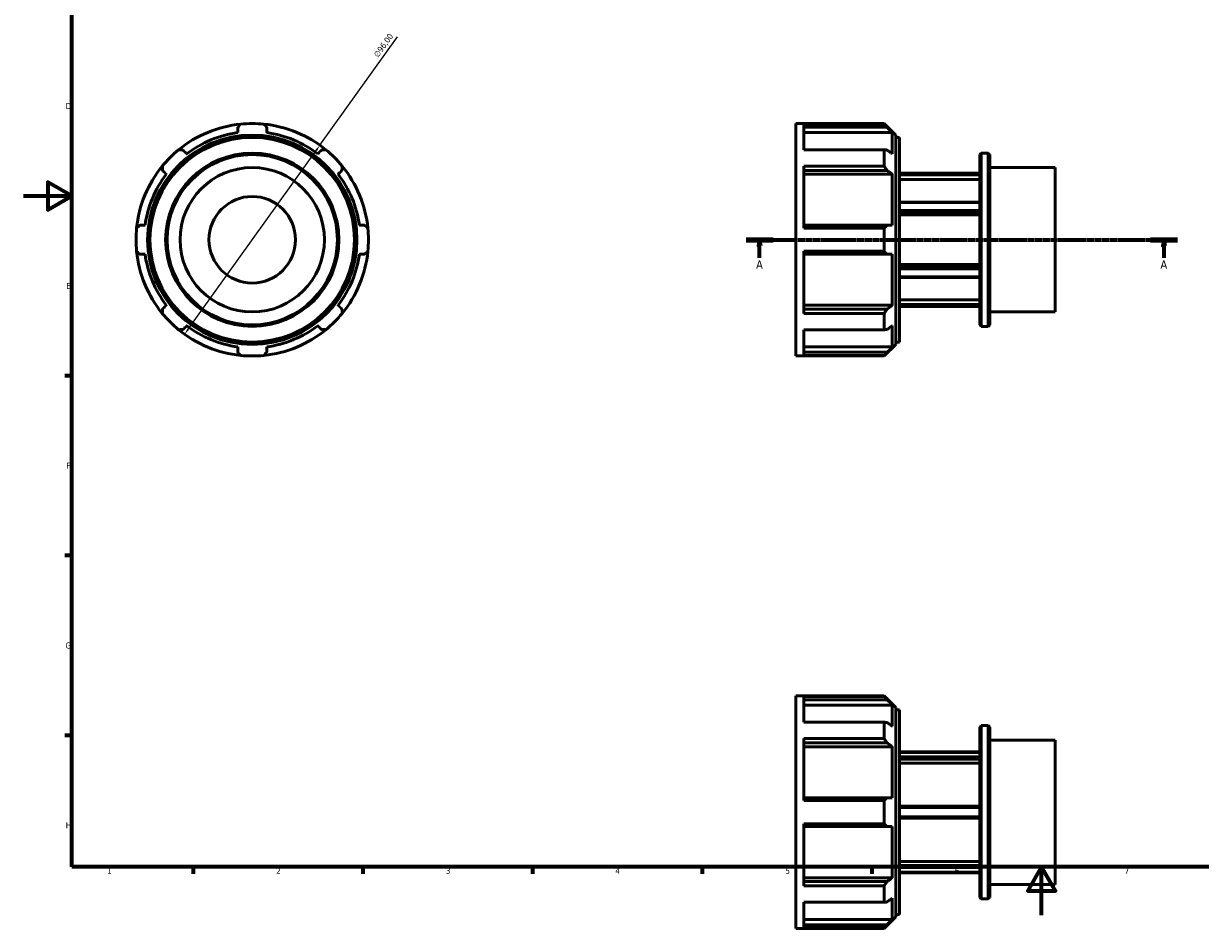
# Model space of a CAD drawing. Header units: millimetres. Extents: x -20 to 931, y -5 to 612.
# Tile 1 of 3: x 0 to 486, y -5 to 368. Entities that reach past the tile are written whole.
import ezdxf

# ---------------------------------------------------------------- set-up
doc = ezdxf.new("R2010")
doc.units = ezdxf.units.MM
doc.linetypes.add('CHAIN', pattern=[0.7087, 0.4724, -0.0591, 0.1181, -0.0591])
for name, color, linetype, lineweight in [('Border (ISO)', 7, 'Continuous', 70), ('Dimension (ISO)', 7, 'Continuous', 25), ('Section Line (ISO)', 7, 'CHAIN', 70), ('Visible (ISO)', 7, 'Continuous', 50)]:
    doc.layers.add(name, color=color, linetype=linetype, lineweight=lineweight)
doc.styles.add('Label Text (ISO)', font='tahoma.ttf')
doc.styles.add('Note Text (ISO)', font='tahoma.ttf')
doc.dimstyles.new('Default (ISO)', dxfattribs={"dimtxt": 2.5, "dimasz": 2.5, "dimexe": 3.175, "dimexo": 0, "dimgap": 0.762, "dimtad": 1, "dimrnd": 1e-08, "dimzin": 0, "dimtxsty": 'Note Text (ISO)', "dimcen": 0.09, "dimdle": 10, "dimclrd": 256, "dimclre": 256, "dimclrt": 256, "dimazin": 0, "dimtfac": 1.40208, "dimtmove": 0, "dimatfit": 3, "dimfxl": 1, "dimtolj": 1, "dimtzin": 0, "dimlwd": -1, "dimlwe": -1, "dimarcsym": 0})

# ---------------------------------------------------------------- blocks, each defined once
blk = doc.blocks.new('Borders Default Border')
at = {"layer": 'Border (ISO)'}
for p, q in [((20, 222.75), (17.1, 222.75)), ((20, 148.5), (17.1, 148.5)), ((20, 74.25), (17.1, 74.25)), ((70.08, 20), (70.08, 17.1)), ((140.17, 20), (140.17, 17.1)), ((210.25, 20), (210.25, 17.1)), ((280.33, 20), (280.33, 17.1)), ((350.42, 20), (350.42, 17.1))]:
    blk.add_line(p, q, dxfattribs=at)
at = {"layer": 'Border (ISO)', "flags": 128}
for points in [[(20, 20), (20, 574), (821, 574), (821, 20), (20, 20)], [(0, 297), (20, 297), (10, 302.77), (10, 291.23), (20, 297)], [(420.5, 0), (420.5, 20), (414.73, 10), (426.27, 10), (420.5, 20)]]:
    blk.add_lwpolyline(points, dxfattribs=at)
at = {"layer": 'Border (ISO)', "color": 232, "true_color": 0xca0064, "char_height": 2.5, "attachment_point": 7, "style": 'Note Text (ISO)'}
for s, insert in [('D', (17.43, 332.88)), ('E', (17.64, 258.63)), ('F', (17.7, 184.38)), ('G', (17.31, 110.08)), ('H', (17.44, 35.88)), ('1', (34.48, 17.1)), ('2', (104.37, 17.1)), ('3', (174.43, 17.05)), ('4', (244.42, 17.1)), ('5', (314.64, 17.05)), ('6', (384.66, 17.05)), ('7', (454.77, 17.1))]:
    blk.add_mtext(s, dxfattribs=dict(at, insert=insert))
blk = doc.blocks.new('2dTransSection0')
at = {"layer": 'Section Line (ISO)', "linetype": 'CHAIN'}
blk.add_line((298.48, 278.93), (476.58, 278.93), dxfattribs=at)
at = {"layer": 'Section Line (ISO)', "linetype": 'Continuous', "lineweight": 140}
for p, q in [((298.48, 278.93), (309.58, 278.93)), ((465.48, 278.93), (476.58, 278.93))]:
    blk.add_line(p, q, dxfattribs=at)
at = {"layer": 'Section Line (ISO)', "linetype": 'Continuous'}
for p, q in [((304.03, 278.93), (303.53, 276.43)), ((304.03, 276.43), (304.03, 278.93)), ((304.53, 276.43), (304.03, 278.93)), ((471.03, 278.93), (470.53, 276.43)), ((471.03, 276.43), (471.03, 278.93)), ((471.53, 276.43), (471.03, 278.93)), ((303.53, 276.43), (304.53, 276.43)), ((304.03, 271.46), (304.03, 276.43)), ((470.53, 276.43), (471.53, 276.43)), ((471.03, 271.46), (471.03, 276.43))]:
    blk.add_line(p, q, dxfattribs=at)
at = {"layer": 'Section Line (ISO)', "linetype": 'Continuous', "flags": 128}
for points in [[(304.53, 276.43), (304.03, 278.93), (303.53, 276.43), (304.53, 276.43)], [(471.53, 276.43), (471.03, 278.93), (470.53, 276.43), (471.53, 276.43)]]:
    blk.add_lwpolyline(points, dxfattribs=at)
at = {"layer": 'Section Line (ISO)'}
for points in [[(304.53, 276.43), (304.03, 278.93), (303.53, 276.43), (304.53, 276.43)], [(471.53, 276.43), (471.03, 278.93), (470.53, 276.43), (471.53, 276.43)]]:
    blk.add_solid(points, dxfattribs=at)
at = {"layer": 'Section Line (ISO)', "char_height": 3.5, "attachment_point": 7, "style": 'Label Text (ISO)'}
for insert in [(302.54, 266.93), (469.54, 266.93)]:
    blk.add_mtext('A', dxfattribs=dict(at, insert=insert))
blk = doc.blocks.new('*D11')
at = {"layer": 'Defpoints', "color": 0, "transparency": 16777216}
for p in [(122.41, 317.95), (66.51, 239.91)]:
    blk.add_point(p, dxfattribs=at)
at = {"layer": 'Dimension (ISO)', "transparency": 16777216}
for p, q in [((122.41, 317.95), (154.48, 362.72)), ((67.96, 241.94), (120.96, 315.92))]:
    blk.add_line(p, q, dxfattribs=at)
blk.add_arc((94.46, 278.93), 48, 50.5937, 84.2889, dxfattribs=at)
for points in [[(120.62, 316.16), (121.29, 315.67), (122.41, 317.95)], [(67.62, 242.18), (68.3, 241.7), (66.51, 239.91)]]:
    blk.add_solid(points, dxfattribs=at)
at = {"layer": 'Dimension (ISO)', "color": 232, "true_color": 0xca0064, "transparency": 16777216, "insert": (144.41, 355.48), "char_height": 2.5, "attachment_point": 1, "rotation": 54.3836, "style": 'Note Text (ISO)'}
blk.add_mtext('\\A1;∅96,00', dxfattribs=at)

msp = doc.modelspace()

# ---------------------------------------------------------------- linework, layer by layer
at = {"layer": 'Visible (ISO)'}
for p, q in [((319.0312, 230.9274), (319.0312, 326.9274)), ((319.0312, 326.9274), (355.4571, 326.9274)), ((355.4571, 326.6891), (322.2412, 326.6891)), ((322.2412, 316.0776), (322.2412, 326.6891)), ((355.4571, 326.6891), (355.4571, 326.9274)), ((360.2262, 322.1583), (355.4571, 326.9274)), ((322.2412, 325.3635), (356.6399, 325.3635)), ((358.8171, 323.1675), (322.2412, 323.1675)), ((358.8171, 314.4252), (358.8171, 323.1675)), ((360.2262, 322.1583), (360.2262, 235.6965)), ((360.2262, 321.1674), (361.8312, 321.1674)), ((361.8312, 236.6874), (361.8312, 321.1674)), ((322.2412, 316.0776), (355.4571, 316.0776)), ((355.4571, 309.3225), (355.4571, 316.0776)), ((394.9812, 314.0996), (395.5774, 314.6958)), ((394.9812, 243.7551), (394.9812, 314.0996)), ((395.5774, 314.6958), (395.5774, 243.159)), ((395.5774, 314.6958), (398.4351, 314.6958)), ((398.4351, 243.159), (398.4351, 314.6958)), ((399.0312, 314.0996), (398.4351, 314.6958)), ((399.0312, 314.0996), (399.0312, 243.7551)), ((355.4571, 309.3225), (322.2412, 309.3225)), ((322.2412, 283.704), (322.2412, 309.3225)), ((322.2412, 307.5473), (356.6399, 307.5473)), ((394.9812, 306.4274), (361.8312, 306.4274)), ((394.9812, 306.3613), (361.8312, 306.3613)), ((399.0312, 308.7344), (426.0312, 308.7344)), ((426.0312, 249.1204), (426.0312, 308.7344)), ((358.8171, 305.9945), (322.2412, 305.9945)), ((358.8171, 284.8888), (358.8171, 305.9945)), ((361.8312, 305.7174), (394.9812, 305.7174)), ((394.9812, 303.8021), (361.8312, 303.8021)), ((394.9812, 294.4874), (361.8312, 294.4874)), ((361.8312, 294.2948), (394.9812, 294.2948)), ((394.9812, 290.9939), (361.8312, 290.9939)), ((361.8312, 290.1573), (394.9812, 290.1573)), ((394.9812, 289.1997), (361.8312, 289.1997)), ((356.6399, 284.8888), (322.2412, 284.8888)), ((322.2412, 283.704), (355.4571, 283.704)), ((355.4571, 274.1508), (355.4571, 283.704)), ((355.4571, 274.1508), (322.2412, 274.1508)), ((322.2412, 248.5323), (322.2412, 274.1508)), ((322.2412, 272.966), (356.6399, 272.966)), ((358.8171, 251.8602), (358.8171, 272.966)), ((361.8312, 268.6551), (394.9812, 268.6551)), ((394.9812, 267.6974), (361.8312, 267.6974)), ((361.8312, 266.8609), (394.9812, 266.8609)), ((394.9812, 263.56), (361.8312, 263.56)), ((361.8312, 263.3673), (394.9812, 263.3673)), ((361.8312, 254.0527), (394.9812, 254.0527)), ((322.2412, 251.8602), (358.8171, 251.8602)), ((356.6399, 250.3074), (322.2412, 250.3074)), ((322.2412, 248.5323), (355.4571, 248.5323)), ((355.4571, 241.7772), (355.4571, 248.5323)), ((394.9812, 252.1374), (361.8312, 252.1374)), ((361.8312, 251.4935), (394.9812, 251.4935)), ((394.9812, 251.4274), (361.8312, 251.4274)), ((399.0312, 249.1204), (426.0312, 249.1204)), ((358.8171, 234.6872), (358.8171, 243.4295)), ((394.9812, 243.7551), (395.5774, 243.159)), ((395.5774, 243.159), (398.4351, 243.159)), ((399.0312, 243.7551), (398.4351, 243.159)), ((355.4571, 241.7772), (322.2412, 241.7772)), ((322.2412, 231.1656), (322.2412, 241.7772)), ((322.2412, 234.6872), (358.8171, 234.6872)), ((360.2262, 235.6965), (355.4571, 230.9274)), ((360.2262, 236.6874), (361.8312, 236.6874)), ((319.0312, 230.9274), (355.4571, 230.9274)), ((356.6399, 232.4913), (322.2412, 232.4913)), ((322.2412, 231.1656), (355.4571, 231.1656)), ((355.4571, 230.9274), (355.4571, 231.1656)), ((319.0312, -5.4712), (319.0312, 90.5288)), ((319.0312, 90.5288), (355.4571, 90.5288)), ((355.4571, 90.2905), (322.2412, 90.2905)), ((322.2412, 79.679), (322.2412, 90.2905)), ((322.2412, 88.9649), (356.6399, 88.9649)), ((355.4571, 90.2905), (355.4571, 90.5288)), ((360.2262, 85.7597), (355.4571, 90.5288)), ((358.8171, 86.7689), (322.2412, 86.7689)), ((358.8171, 78.0266), (358.8171, 86.7689)), ((360.2262, 85.7597), (360.2262, -0.7021)), ((360.2262, 84.7688), (361.8312, 84.7688)), ((361.8312, 0.2888), (361.8312, 84.7688)), ((322.2412, 79.679), (355.4571, 79.679)), ((355.4571, 72.9239), (355.4571, 79.679)), ((394.9812, 77.701), (395.5774, 78.2972)), ((395.5774, 78.2972), (395.5774, 6.7604)), ((395.5774, 78.2972), (398.4351, 78.2972)), ((398.4351, 6.7604), (398.4351, 78.2972)), ((399.0312, 77.701), (398.4351, 78.2972)), ((355.4571, 72.9239), (322.2412, 72.9239)), ((322.2412, 47.3054), (322.2412, 72.9239)), ((394.9812, 7.3565), (394.9812, 77.701)), ((399.0312, 77.701), (399.0312, 7.3565)), ((322.2412, 71.1487), (356.6399, 71.1487)), ((358.8171, 69.596), (322.2412, 69.596)), ((358.8171, 48.4902), (358.8171, 69.596)), ((399.0312, 72.3358), (426.0312, 72.3358)), ((426.0312, 12.7218), (426.0312, 72.3358)), ((361.8312, 67.5288), (394.9812, 67.5288)), ((361.8312, 67.2401), (394.9812, 67.2401)), ((394.9812, 65.3343), (361.8312, 65.3343)), ((361.8312, 64.4796), (394.9812, 64.4796)), ((394.9812, 62.8209), (361.8312, 62.8209)), ((356.6399, 48.4902), (322.2412, 48.4902)), ((322.2412, 47.3054), (355.4571, 47.3054)), ((355.4571, 37.7522), (355.4571, 47.3054)), ((394.9812, 45.0288), (361.8312, 45.0288)), ((361.8312, 44.4346), (394.9812, 44.4346)), ((394.9812, 40.623), (361.8312, 40.623)), ((361.8312, 40.0288), (394.9812, 40.0288)), ((355.4571, 37.7522), (322.2412, 37.7522)), ((322.2412, 12.1337), (322.2412, 37.7522)), ((322.2412, 36.5674), (356.6399, 36.5674)), ((358.8171, 15.4616), (358.8171, 36.5674)), ((361.8312, 22.2367), (394.9812, 22.2367)), ((394.9812, 20.578), (361.8312, 20.578)), ((361.8312, 19.7232), (394.9812, 19.7232)), ((322.2412, 15.4616), (358.8171, 15.4616)), ((394.9812, 17.8175), (361.8312, 17.8175)), ((361.8312, 17.5288), (394.9812, 17.5288)), ((356.6399, 13.9089), (322.2412, 13.9089)), ((322.2412, 12.1337), (355.4571, 12.1337)), ((355.4571, 5.3786), (355.4571, 12.1337)), ((399.0312, 12.7218), (426.0312, 12.7218)), ((355.4571, 5.3786), (322.2412, 5.3786)), ((322.2412, -5.233), (322.2412, 5.3786)), ((358.8171, -1.7114), (358.8171, 7.0309)), ((394.9812, 7.3565), (395.5774, 6.7604)), ((395.5774, 6.7604), (398.4351, 6.7604)), ((399.0312, 7.3565), (398.4351, 6.7604)), ((360.2262, 0.2888), (361.8312, 0.2888)), ((322.2412, -1.7114), (358.8171, -1.7114)), ((356.6399, -3.9073), (322.2412, -3.9073)), ((360.2262, -0.7021), (355.4571, -5.4712)), ((319.0312, -5.4712), (355.4571, -5.4712)), ((322.2412, -5.233), (355.4571, -5.233)), ((355.4571, -5.4712), (355.4571, -5.233))]:
    msp.add_line(p, q, dxfattribs=at)
for radius in [43.2309, 42.24, 35.7684, 35.1723, 29.807, 17.8842]:
    msp.add_circle((94.4585, 278.9274), radius, dxfattribs=at)
for radius, start, end in [(48, 95.711103, 129.288897), (48, 84.288897, 95.711103), (48, 50.711103, 84.288897), (44.64, 97.67443, 127.32557), (44.64, 52.67443, 82.32557), (48, 129.288897, 140.711103), (48, 39.288897, 50.711103), (48, 140.711103, 174.288897), (48, 5.711103, 39.288897), (44.64, 142.67443, 172.32557), (44.64, 7.67443, 37.32557), (48, 174.288897, 185.711103), (48, 354.288897, 5.711103), (48, 185.711103, 219.288897), (44.64, 187.67443, 217.32557), (44.64, 322.67443, 352.32557), (48, 320.711103, 354.288897), (48, 219.288897, 230.711103), (48, 309.288897, 320.711103), (44.64, 232.67443, 262.32557), (44.64, 277.67443, 307.32557), (48, 230.711103, 264.288897), (48, 275.711103, 309.288897), (48, 264.288897, 275.711103)]:
    msp.add_arc((94.4585, 278.9274), radius, start, end, dxfattribs=at)
for points, weights in [([(88.4971, 325.3635), (89.0822, 326.018), (89.6819, 326.6891)], [1.00121421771, 1.00078288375, 1]), ([(99.2351, 326.6891), (99.8349, 326.018), (100.4199, 325.3635)], [1, 1.00078288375, 1.00121421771]), ([(356.6399, 325.3635), (356.0652, 326.018), (355.4571, 326.6891)], [1.00121421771, 1.00078288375, 1]), ([(88.4971, 325.3635), (88.4971, 324.2394), (88.4971, 323.1675)], [1.01111722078, 1.00826667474, 1.00484453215]), ([(100.4199, 323.1675), (100.4199, 324.2394), (100.4199, 325.3635)], [1.00484453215, 1.00826667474, 1.01111722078]), ([(356.6399, 325.3635), (357.7549, 324.2394), (358.8171, 323.1675)], [1.01111722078, 1.00826667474, 1.00484453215]), ([(64.0635, 316.0776), (64.9621, 316.0272), (65.8386, 315.978)], [1, 1.00078288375, 1.00121421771]), ([(67.3914, 314.4252), (66.6335, 315.1831), (65.8386, 315.978)], [1.00484453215, 1.00826667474, 1.01111722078]), ([(123.0785, 315.978), (122.2836, 315.1831), (121.5257, 314.4252)], [1.01111722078, 1.00826667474, 1.00484453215]), ([(123.0785, 315.978), (123.955, 316.0272), (124.8536, 316.0776)], [1.00121421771, 1.00078288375, 1]), ([(355.4571, 316.0776), (356.0652, 316.0272), (356.6399, 315.978)], [1, 1.00078288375, 1.00121421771]), ([(358.8171, 314.4252), (357.7549, 315.1831), (356.6399, 315.978)], [1.00484453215, 1.00826667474, 1.01111722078]), ([(57.4079, 307.5473), (57.3587, 308.4238), (57.3083, 309.3225)], [1.00121421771, 1.00078288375, 1]), ([(57.4079, 307.5473), (58.2028, 306.7524), (58.9607, 305.9945)], [1.01111722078, 1.00826667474, 1.00484453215]), ([(129.9564, 305.9945), (130.7143, 306.7524), (131.5092, 307.5473)], [1.00484453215, 1.00826667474, 1.01111722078]), ([(131.6088, 309.3225), (131.5583, 308.4238), (131.5092, 307.5473)], [1, 1.00078288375, 1.00121421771]), ([(356.6399, 307.5473), (356.0652, 308.4238), (355.4571, 309.3225)], [1.00121421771, 1.00078288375, 1]), ([(356.6399, 307.5473), (357.7549, 306.7524), (358.8171, 305.9945)], [1.01111722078, 1.00826667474, 1.00484453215]), ([(46.6968, 283.704), (47.3679, 284.3038), (48.0225, 284.8888)], [1, 1.00078288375, 1.00121421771]), ([(50.2184, 284.8888), (49.1466, 284.8888), (48.0225, 284.8888)], [1.00484453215, 1.00826667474, 1.01111722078]), ([(140.8946, 284.8888), (139.7705, 284.8888), (138.6987, 284.8888)], [1.01111722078, 1.00826667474, 1.00484453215]), ([(140.8946, 284.8888), (141.5492, 284.3038), (142.2203, 283.704)], [1.00121421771, 1.00078288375, 1]), ([(355.4571, 283.704), (356.0652, 284.3038), (356.6399, 284.8888)], [1, 1.00078288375, 1.00121421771]), ([(358.8171, 284.8888), (357.7549, 284.8888), (356.6399, 284.8888)], [1.00484453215, 1.00826667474, 1.01111722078]), ([(48.0225, 272.966), (47.3679, 273.551), (46.6968, 274.1508)], [1.00121421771, 1.00078288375, 1]), ([(48.0225, 272.966), (49.1466, 272.966), (50.2184, 272.966)], [1.01111722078, 1.00826667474, 1.00484453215]), ([(138.6987, 272.966), (139.7705, 272.966), (140.8946, 272.966)], [1.00484453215, 1.00826667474, 1.01111722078]), ([(142.2203, 274.1508), (141.5492, 273.551), (140.8946, 272.966)], [1, 1.00078288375, 1.00121421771]), ([(356.6399, 272.966), (356.0652, 273.551), (355.4571, 274.1508)], [1.00121421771, 1.00078288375, 1]), ([(356.6399, 272.966), (357.7549, 272.966), (358.8171, 272.966)], [1.01111722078, 1.00826667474, 1.00484453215]), ([(57.3083, 248.5323), (57.3587, 249.4309), (57.4079, 250.3074)], [1, 1.00078288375, 1.00121421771]), ([(58.9607, 251.8602), (58.2028, 251.1023), (57.4079, 250.3074)], [1.00484453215, 1.00826667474, 1.01111722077]), ([(131.5092, 250.3074), (130.7143, 251.1023), (129.9564, 251.8602)], [1.01111722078, 1.00826667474, 1.00484453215]), ([(131.5092, 250.3074), (131.5583, 249.4309), (131.6088, 248.5323)], [1.00121421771, 1.00078288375, 1]), ([(355.4571, 248.5323), (356.0652, 249.4309), (356.6399, 250.3074)], [1, 1.00078288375, 1.00121421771]), ([(358.8171, 251.8602), (357.7549, 251.1023), (356.6399, 250.3074)], [1.00484453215, 1.00826667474, 1.01111722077]), ([(65.8386, 241.8768), (66.6335, 242.6716), (67.3914, 243.4295)], [1.01111722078, 1.00826667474, 1.00484453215]), ([(121.5257, 243.4295), (122.2836, 242.6716), (123.0785, 241.8768)], [1.00484453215, 1.00826667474, 1.01111722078]), ([(356.6399, 241.8768), (357.7549, 242.6716), (358.8171, 243.4295)], [1.01111722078, 1.00826667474, 1.00484453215]), ([(65.8386, 241.8768), (64.9621, 241.8276), (64.0635, 241.7772)], [1.00121421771, 1.00078288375, 1]), ([(124.8536, 241.7772), (123.955, 241.8276), (123.0785, 241.8768)], [1, 1.00078288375, 1.00121421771]), ([(356.6399, 241.8768), (356.0652, 241.8276), (355.4571, 241.7772)], [1.00121421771, 1.00078288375, 1]), ([(88.4971, 234.6872), (88.4971, 233.6154), (88.4971, 232.4913)], [1.00484453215, 1.00826667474, 1.01111722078]), ([(100.4199, 232.4913), (100.4199, 233.6154), (100.4199, 234.6872)], [1.01111722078, 1.00826667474, 1.00484453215]), ([(358.8171, 234.6872), (357.7549, 233.6154), (356.6399, 232.4913)], [1.00484453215, 1.00826667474, 1.01111722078]), ([(89.6819, 231.1656), (89.0822, 231.8367), (88.4971, 232.4913)], [1, 1.00078288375, 1.00121421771]), ([(100.4199, 232.4913), (99.8349, 231.8367), (99.2351, 231.1656)], [1.00121421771, 1.00078288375, 1]), ([(355.4571, 231.1656), (356.0652, 231.8367), (356.6399, 232.4913)], [1, 1.00078288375, 1.00121421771]), ([(356.6399, 88.9649), (356.0652, 89.6194), (355.4571, 90.2905)], [1.00121421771, 1.00078288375, 1]), ([(356.6399, 88.9649), (357.7549, 87.8408), (358.8171, 86.7689)], [1.01111722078, 1.00826667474, 1.00484453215]), ([(355.4571, 79.679), (356.0652, 79.6286), (356.6399, 79.5794)], [1, 1.00078288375, 1.00121421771]), ([(358.8171, 78.0266), (357.7549, 78.7845), (356.6399, 79.5794)], [1.00484453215, 1.00826667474, 1.01111722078]), ([(356.6399, 71.1487), (356.0652, 72.0252), (355.4571, 72.9239)], [1.00121421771, 1.00078288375, 1]), ([(356.6399, 71.1487), (357.7549, 70.3539), (358.8171, 69.596)], [1.01111722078, 1.00826667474, 1.00484453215]), ([(355.4571, 47.3054), (356.0652, 47.9052), (356.6399, 48.4902)], [1, 1.00078288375, 1.00121421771]), ([(358.8171, 48.4902), (357.7549, 48.4902), (356.6399, 48.4902)], [1.00484453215, 1.00826667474, 1.01111722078]), ([(356.6399, 36.5674), (356.0652, 37.1524), (355.4571, 37.7522)], [1.00121421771, 1.00078288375, 1]), ([(356.6399, 36.5674), (357.7549, 36.5674), (358.8171, 36.5674)], [1.01111722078, 1.00826667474, 1.00484453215]), ([(358.8171, 15.4616), (357.7549, 14.7037), (356.6399, 13.9089)], [1.00484453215, 1.00826667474, 1.01111722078]), ([(355.4571, 12.1337), (356.0652, 13.0324), (356.6399, 13.9089)], [1, 1.00078288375, 1.00121421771]), ([(356.6399, 5.4782), (356.0652, 5.429), (355.4571, 5.3786)], [1.00121421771, 1.00078288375, 1]), ([(356.6399, 5.4782), (357.7549, 6.273), (358.8171, 7.0309)], [1.01111722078, 1.00826667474, 1.00484453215]), ([(355.4571, -5.233), (356.0652, -4.5619), (356.6399, -3.9073)], [1, 1.00078288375, 1.00121421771]), ([(358.8171, -1.7114), (357.7549, -2.7832), (356.6399, -3.9073)], [1.00484453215, 1.00826667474, 1.01111722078])]:
    msp.add_rational_spline(points, weights, degree=2, dxfattribs=at)

# ---------------------------------------------------------------- block references
msp.add_blockref('Borders Default Border', (0, 0))
at = {"layer": 'Section Line (ISO)'}
msp.add_blockref('2dTransSection0', (0, 0), dxfattribs=at)

# ---------------------------------------------------------------- dimensions: what is measured, and where the dimension line sits
at = {"layer": 'Dimension (ISO)'}
dim = msp.add_diameter_dim_2p(p1=(66.5054, 239.9066), p2=(122.4116, 317.9482), dimstyle='Default (ISO)', override={"dimdec": 2, "dimlfac": 1, "dimtp": 0, "dimtm": 0, "dimtdec": 2, "dimatfit": 2}, dxfattribs=at)
dim.commit()
dim.dimension.update_dxf_attribs({"geometry": '*D11', "text_midpoint": (150.8387, 357.6306), "dimtype": 163})

doc.saveas('drawing.dxf')
